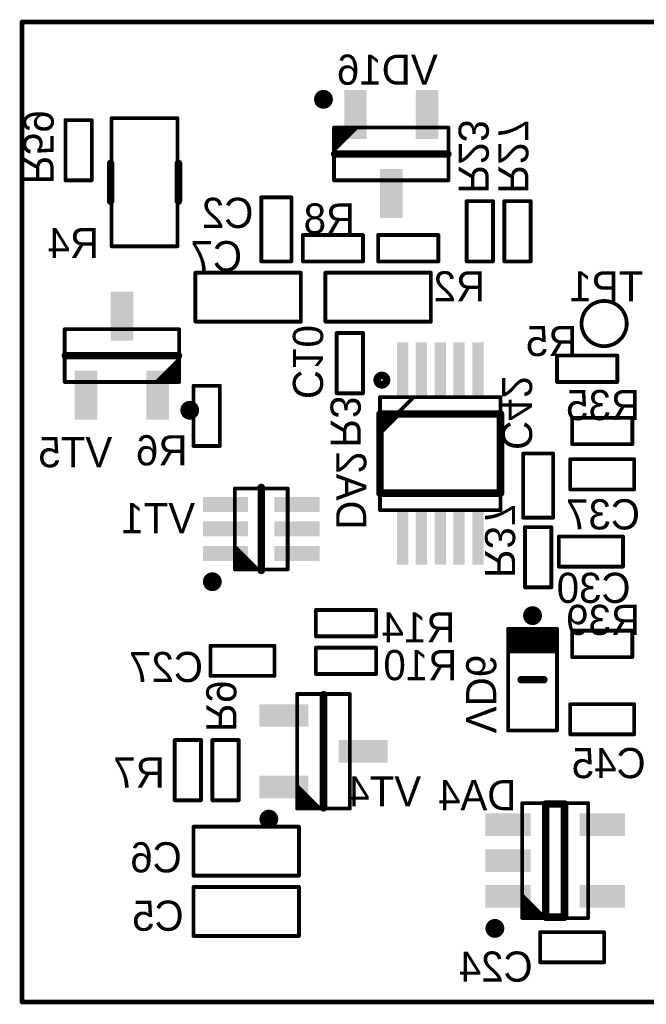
# Model space of a CAD drawing. Extents: x 103.4 to 151.6, y 118.9 to 145.1.
# Tile 1 of 3: x 103.4 to 120.1, y 118.9 to 145.1. Entities that reach past the tile are written whole.
import ezdxf

# ---------------------------------------------------------------- set-up
doc = ezdxf.new("R2010")
doc.units = 0
for name, color, linetype in [('Board', 3, 'CONTINUOUS'), ('Bot_Assy_SMD', 26, 'CONTINUOUS'), ('Bot_Attr', 22, 'CONTINUOUS'), ('Bot_Attr_SMD', 24, 'CONTINUOUS'), ('Bot_Silk', 7, 'CONTINUOUS')]:
    doc.layers.add(name, color=color, linetype=linetype)

# ---------------------------------------------------------------- blocks, each defined once
blk = doc.blocks.new('UNIT_DISC')
at = {"linetype": 'CONTINUOUS', "const_width": 0.5}
blk.add_lwpolyline([(0.25, 0, 1), (-0.25, 0, 1)], format="xyb", close=True, dxfattribs=at)
blk = doc.blocks.new('RESC1005X40N_887')
at = {"layer": 'Bot_Assy_SMD', "linetype": 'CONTINUOUS', "const_width": 0.1}
for points in [[(104.65, 142.4), (105.35, 142.4)], [(104.65, 140.8), (104.65, 142.4)], [(105.35, 142.4), (105.35, 140.8)], [(105.35, 140.8), (104.65, 140.8)]]:
    blk.add_lwpolyline(points, dxfattribs=at)
at = {"layer": 'Bot_Assy_SMD', "xscale": 0.1, "yscale": 0.1, "zscale": 0.1}
for p in [(104.65, 142.4), (104.65, 142.4), (105.35, 142.4), (105.35, 142.4), (104.65, 140.8), (104.65, 140.8), (105.35, 140.8), (105.35, 140.8)]:
    blk.add_blockref('UNIT_DISC', p, dxfattribs=at)
blk = doc.blocks.new('R59')
blk.add_blockref('RESC1005X40N_887', (0, 0))
at = {"layer": 'Bot_Attr_SMD', "text_generation_flag": 2}
blk.add_text('R59', height=0.8, rotation=-90, dxfattribs=at).set_placement((103.5375, 140.69688))
blk = doc.blocks.new('RESC1005X40N_914')
at = {"layer": 'Bot_Assy_SMD', "linetype": 'CONTINUOUS', "const_width": 0.1}
for points in [[(108.55, 125.95), (109.25, 125.95)], [(108.55, 124.35), (108.55, 125.95)], [(109.25, 125.95), (109.25, 124.35)], [(109.25, 124.35), (108.55, 124.35)]]:
    blk.add_lwpolyline(points, dxfattribs=at)
at = {"layer": 'Bot_Assy_SMD', "xscale": 0.1, "yscale": 0.1, "zscale": 0.1}
for p in [(108.55, 125.95), (108.55, 125.95), (109.25, 125.95), (109.25, 125.95), (108.55, 124.35), (108.55, 124.35), (109.25, 124.35), (109.25, 124.35)]:
    blk.add_blockref('UNIT_DISC', p, dxfattribs=at)
blk = doc.blocks.new('R9')
blk.add_blockref('RESC1005X40N_914', (0, 0))
at = {"layer": 'Bot_Attr_SMD', "text_generation_flag": 2}
blk.add_text('R9', height=0.8, rotation=-90, dxfattribs=at).set_placement((108.3875, 126.15938))
blk = doc.blocks.new('SOT95P237X112_3N_932')
at = {"layer": 'Bot_Assy_SMD', "linetype": 'CONTINUOUS', "const_width": 0.1}
for points in [[(110.8, 127.17), (112.2, 127.17)], [(110.8, 124.13), (110.8, 127.17)], [(112.2, 127.17), (112.2, 124.13)], [(110.8, 124.73), (111.4, 124.13)], [(110.8, 124.63), (111.3, 124.13)], [(110.8, 124.53), (111.2, 124.13)], [(110.8, 124.43), (111.1, 124.13)], [(110.8, 124.33), (111, 124.13)], [(110.8, 124.23), (110.9, 124.13)], [(112.2, 124.13), (110.8, 124.13)]]:
    blk.add_lwpolyline(points, dxfattribs=at)
at = {"layer": 'Bot_Silk', "linetype": 'CONTINUOUS', "const_width": 0.2}
blk.add_lwpolyline([(111.5, 127.15), (111.5, 124.15)], dxfattribs=at)
at = {"layer": 'Bot_Silk', "linetype": 'CONTINUOUS', "const_width": 0.25}
blk.add_lwpolyline([(110.175, 123.85, 1), (109.925, 123.85, 1)], format="xyb", close=True, dxfattribs=at)
at = {"layer": 'Bot_Assy_SMD', "xscale": 0.1, "yscale": 0.1, "zscale": 0.1}
for p in [(110.8, 127.17), (110.8, 127.17), (112.2, 127.17), (112.2, 127.17), (110.8, 124.73), (110.8, 124.63), (110.8, 124.53), (110.8, 124.43), (110.8, 124.33), (110.8, 124.23), (110.8, 124.13), (110.8, 124.13), (110.9, 124.13), (111, 124.13), (111.1, 124.13), (111.2, 124.13), (111.3, 124.13), (111.4, 124.13), (112.2, 124.13), (112.2, 124.13)]:
    blk.add_blockref('UNIT_DISC', p, dxfattribs=at)
at = {"layer": 'Bot_Silk', "xscale": 0.2, "yscale": 0.2, "zscale": 0.2}
for p in [(111.5, 127.15), (111.5, 124.15)]:
    blk.add_blockref('UNIT_DISC', p, dxfattribs=at)
blk = doc.blocks.new('SHAPE_SQ_511_236_0_0_0_0')
blk.add_solid([(-0.65, -0.3), (0.65, -0.3), (-0.65, 0.3), (0.65, 0.3)])
blk = doc.blocks.new('13x06a6_F')
at = {"layer": 'Bot_Assy_SMD'}
blk.add_blockref('SHAPE_SQ_511_236_0_0_0_0', (0, 0), dxfattribs=at)
blk = doc.blocks.new('13x06a54_F')
at = {"layer": 'Bot_Assy_SMD'}
blk.add_blockref('SHAPE_SQ_511_236_0_0_0_0', (0, 0), dxfattribs=at)
blk = doc.blocks.new('13x06a44_F')
at = {"layer": 'Bot_Assy_SMD'}
blk.add_blockref('SHAPE_SQ_511_236_0_0_0_0', (0, 0), dxfattribs=at)
blk = doc.blocks.new('VT4')
blk.add_blockref('SOT95P237X112_3N_932', (0, 0))
at = {"rotation": -180}
for name, p in [('13x06a6_F', (110.45, 126.6)), ('13x06a44_F', (112.55, 125.65)), ('13x06a54_F', (110.45, 124.7))]:
    blk.add_blockref(name, p, dxfattribs=at)
at = {"layer": 'Bot_Attr_SMD', "text_generation_flag": 2}
blk.add_text('VT4', height=0.8, dxfattribs=at).set_placement((114.09375, 124.1875))
blk = doc.blocks.new('CAPC1005X60N_975')
at = {"layer": 'Bot_Assy_SMD', "linetype": 'CONTINUOUS', "const_width": 0.1}
for points in [[(109.85, 138.65), (109.85, 140.35)], [(109.85, 140.35), (110.65, 140.35)], [(110.65, 140.35), (110.65, 138.65)], [(110.65, 138.65), (109.85, 138.65)]]:
    blk.add_lwpolyline(points, dxfattribs=at)
at = {"layer": 'Bot_Assy_SMD', "xscale": 0.1, "yscale": 0.1, "zscale": 0.1}
for p in [(109.85, 140.35), (109.85, 140.35), (110.65, 140.35), (110.65, 140.35), (109.85, 138.65), (109.85, 138.65), (110.65, 138.65), (110.65, 138.65)]:
    blk.add_blockref('UNIT_DISC', p, dxfattribs=at)
blk = doc.blocks.new('C2')
blk.add_blockref('CAPC1005X60N_975', (0, 0))
at = {"layer": 'Bot_Attr_SMD', "text_generation_flag": 2}
blk.add_text('C2', height=0.8, dxfattribs=at).set_placement((109.64061, 139.5375))
blk = doc.blocks.new('RESC1005X40N_993')
at = {"layer": 'Bot_Assy_SMD', "linetype": 'CONTINUOUS', "const_width": 0.1}
for points in [[(110.95, 138.65), (110.95, 139.35)], [(110.95, 139.35), (112.55, 139.35)], [(112.55, 139.35), (112.55, 138.65)], [(112.55, 138.65), (110.95, 138.65)]]:
    blk.add_lwpolyline(points, dxfattribs=at)
at = {"layer": 'Bot_Assy_SMD', "xscale": 0.1, "yscale": 0.1, "zscale": 0.1}
for p in [(110.95, 139.35), (110.95, 139.35), (112.55, 139.35), (112.55, 139.35), (110.95, 138.65), (110.95, 138.65), (112.55, 138.65), (112.55, 138.65)]:
    blk.add_blockref('UNIT_DISC', p, dxfattribs=at)
blk = doc.blocks.new('R8')
blk.add_blockref('RESC1005X40N_993', (0, 0))
at = {"layer": 'Bot_Attr_SMD', "text_generation_flag": 2}
blk.add_text('R8', height=0.8, dxfattribs=at).set_placement((112.34061, 139.3875))
blk = doc.blocks.new('CAPC1005X60N_1012')
at = {"layer": 'Bot_Assy_SMD', "linetype": 'CONTINUOUS', "const_width": 0.1}
for points in [[(117.25, 120.85), (118.95, 120.85)], [(117.25, 120.05), (117.25, 120.85)], [(118.95, 120.85), (118.95, 120.05)], [(118.95, 120.05), (117.25, 120.05)]]:
    blk.add_lwpolyline(points, dxfattribs=at)
at = {"layer": 'Bot_Assy_SMD', "xscale": 0.1, "yscale": 0.1, "zscale": 0.1}
for p in [(117.25, 120.85), (117.25, 120.85), (118.95, 120.85), (118.95, 120.85), (117.25, 120.05), (117.25, 120.05), (118.95, 120.05), (118.95, 120.05)]:
    blk.add_blockref('UNIT_DISC', p, dxfattribs=at)
blk = doc.blocks.new('C24')
blk.add_blockref('CAPC1005X60N_1012', (0, 0))
at = {"layer": 'Bot_Attr_SMD', "text_generation_flag": 2}
blk.add_text('C24', height=0.8, dxfattribs=at).set_placement((117.05311, 119.5375))
blk = doc.blocks.new('CAPC1005X60N_1034')
at = {"layer": 'Bot_Assy_SMD', "linetype": 'CONTINUOUS', "const_width": 0.1}
for points in [[(118.05, 126.9), (119.75, 126.9)], [(118.05, 126.1), (118.05, 126.9)], [(119.75, 126.9), (119.75, 126.1)], [(119.75, 126.1), (118.05, 126.1)]]:
    blk.add_lwpolyline(points, dxfattribs=at)
at = {"layer": 'Bot_Assy_SMD', "xscale": 0.1, "yscale": 0.1, "zscale": 0.1}
for p in [(118.05, 126.9), (118.05, 126.9), (119.75, 126.9), (119.75, 126.9), (118.05, 126.1), (118.05, 126.1), (119.75, 126.1), (119.75, 126.1)]:
    blk.add_blockref('UNIT_DISC', p, dxfattribs=at)
blk = doc.blocks.new('C45')
blk.add_blockref('CAPC1005X60N_1034', (0, 0))
at = {"layer": 'Bot_Attr_SMD', "text_generation_flag": 2}
blk.add_text('C45', height=0.8, dxfattribs=at).set_placement((120.05311, 124.9375))
blk = doc.blocks.new('LEDC1608X40N_1052')
at = {"layer": 'Bot_Assy_SMD', "linetype": 'CONTINUOUS', "const_width": 0.1}
for points in [[(116.4, 128.9), (117.7, 128.9)], [(116.4, 126.2), (116.4, 128.9)], [(117.7, 128.8), (116.4, 128.8)], [(117.7, 128.9), (117.7, 126.2)], [(117.7, 128.7), (116.4, 128.7)], [(117.7, 128.6), (116.4, 128.6)], [(117.7, 128.5), (116.4, 128.5)], [(117.7, 128.4), (116.4, 128.4)], [(117.7, 128.3), (116.4, 128.3)], [(117.7, 126.2), (116.4, 126.2)]]:
    blk.add_lwpolyline(points, dxfattribs=at)
at = {"layer": 'Bot_Silk', "linetype": 'CONTINUOUS', "const_width": 0.25}
blk.add_lwpolyline([(117.05, 129.125, 1), (117.05, 129.375, 1)], format="xyb", close=True, dxfattribs=at)
at = {"layer": 'Bot_Silk', "linetype": 'CONTINUOUS', "const_width": 0.2}
blk.add_lwpolyline([(116.75, 127.55), (117.35, 127.55)], dxfattribs=at)
at = {"layer": 'Bot_Assy_SMD', "xscale": 0.1, "yscale": 0.1, "zscale": 0.1}
for p in [(116.4, 128.9), (116.4, 128.9), (116.4, 128.8), (117.7, 128.9), (117.7, 128.9), (117.7, 128.8), (116.4, 128.7), (116.4, 128.6), (116.4, 128.5), (117.7, 128.7), (117.7, 128.6), (117.7, 128.5), (116.4, 128.4), (116.4, 128.3), (117.7, 128.4), (117.7, 128.3), (116.4, 126.2), (116.4, 126.2), (117.7, 126.2), (117.7, 126.2)]:
    blk.add_blockref('UNIT_DISC', p, dxfattribs=at)
at = {"layer": 'Bot_Silk', "xscale": 0.2, "yscale": 0.2, "zscale": 0.2}
for p in [(116.75, 127.55), (117.35, 127.55)]:
    blk.add_blockref('UNIT_DISC', p, dxfattribs=at)
blk = doc.blocks.new('VD6')
blk.add_blockref('LEDC1608X40N_1052', (0, 0))
at = {"layer": 'Bot_Attr_SMD', "text_generation_flag": 2}
blk.add_text('VD6', height=0.8, rotation=-90, dxfattribs=at).set_placement((115.2875, 126.12813))
blk = doc.blocks.new('CAPC1005X60N_1080')
at = {"layer": 'Bot_Assy_SMD', "linetype": 'CONTINUOUS', "const_width": 0.1}
for points in [[(118.05, 133.4), (119.75, 133.4)], [(118.05, 132.6), (118.05, 133.4)], [(119.75, 133.4), (119.75, 132.6)], [(119.75, 132.6), (118.05, 132.6)]]:
    blk.add_lwpolyline(points, dxfattribs=at)
at = {"layer": 'Bot_Assy_SMD', "xscale": 0.1, "yscale": 0.1, "zscale": 0.1}
for p in [(118.05, 133.4), (118.05, 133.4), (119.75, 133.4), (119.75, 133.4), (118.05, 132.6), (118.05, 132.6), (119.75, 132.6), (119.75, 132.6)]:
    blk.add_blockref('UNIT_DISC', p, dxfattribs=at)
blk = doc.blocks.new('C37')
blk.add_blockref('CAPC1005X60N_1080', (0, 0))
at = {"layer": 'Bot_Attr_SMD', "text_generation_flag": 2}
blk.add_text('C37', height=0.8, dxfattribs=at).set_placement((119.90311, 131.5375))
blk = doc.blocks.new('CAPC1005X60N_1098')
at = {"layer": 'Bot_Assy_SMD', "linetype": 'CONTINUOUS', "const_width": 0.1}
for points in [[(116.8, 131.85), (116.8, 133.55)], [(116.8, 133.55), (117.6, 133.55)], [(117.6, 133.55), (117.6, 131.85)], [(117.6, 131.85), (116.8, 131.85)]]:
    blk.add_lwpolyline(points, dxfattribs=at)
at = {"layer": 'Bot_Assy_SMD', "xscale": 0.1, "yscale": 0.1, "zscale": 0.1}
for p in [(116.8, 133.55), (116.8, 133.55), (117.6, 133.55), (117.6, 133.55), (116.8, 131.85), (116.8, 131.85), (117.6, 131.85), (117.6, 131.85)]:
    blk.add_blockref('UNIT_DISC', p, dxfattribs=at)
blk = doc.blocks.new('C42')
blk.add_blockref('CAPC1005X60N_1098', (0, 0))
at = {"layer": 'Bot_Attr_SMD', "text_generation_flag": 2}
blk.add_text('C42', height=0.8, rotation=-90, dxfattribs=at).set_placement((116.2375, 133.64688))
blk = doc.blocks.new('RESC1005X40N_1116')
at = {"layer": 'Bot_Assy_SMD', "linetype": 'CONTINUOUS', "const_width": 0.1}
for points in [[(118.1, 133.8), (118.1, 134.5)], [(118.1, 134.5), (119.7, 134.5)], [(119.7, 134.5), (119.7, 133.8)], [(119.7, 133.8), (118.1, 133.8)]]:
    blk.add_lwpolyline(points, dxfattribs=at)
at = {"layer": 'Bot_Assy_SMD', "xscale": 0.1, "yscale": 0.1, "zscale": 0.1}
for p in [(118.1, 134.5), (118.1, 134.5), (119.7, 134.5), (119.7, 134.5), (118.1, 133.8), (118.1, 133.8), (119.7, 133.8), (119.7, 133.8)]:
    blk.add_blockref('UNIT_DISC', p, dxfattribs=at)
blk = doc.blocks.new('R35')
blk.add_blockref('RESC1005X40N_1116', (0, 0))
at = {"layer": 'Bot_Attr_SMD', "text_generation_flag": 2}
blk.add_text('R35', height=0.8, dxfattribs=at).set_placement((119.90311, 134.4375))
blk = doc.blocks.new('RESC1005X40N_1158')
at = {"layer": 'Bot_Assy_SMD', "linetype": 'CONTINUOUS', "const_width": 0.1}
for points in [[(115.3, 140.25), (116, 140.25)], [(115.3, 138.65), (115.3, 140.25)], [(116, 140.25), (116, 138.65)], [(116, 138.65), (115.3, 138.65)]]:
    blk.add_lwpolyline(points, dxfattribs=at)
at = {"layer": 'Bot_Assy_SMD', "xscale": 0.1, "yscale": 0.1, "zscale": 0.1}
for p in [(115.3, 140.25), (115.3, 140.25), (116, 140.25), (116, 140.25), (115.3, 138.65), (115.3, 138.65), (116, 138.65), (116, 138.65)]:
    blk.add_blockref('UNIT_DISC', p, dxfattribs=at)
blk = doc.blocks.new('R23')
blk.add_blockref('RESC1005X40N_1158', (0, 0))
at = {"layer": 'Bot_Attr_SMD', "text_generation_flag": 2}
blk.add_text('R23', height=0.8, rotation=-90, dxfattribs=at).set_placement((115.0875, 140.44688))
blk = doc.blocks.new('RESC1005X40N_1176')
at = {"layer": 'Bot_Assy_SMD', "linetype": 'CONTINUOUS', "const_width": 0.1}
for points in [[(116.3, 140.25), (117, 140.25)], [(116.3, 138.65), (116.3, 140.25)], [(117, 140.25), (117, 138.65)], [(117, 138.65), (116.3, 138.65)]]:
    blk.add_lwpolyline(points, dxfattribs=at)
at = {"layer": 'Bot_Assy_SMD', "xscale": 0.1, "yscale": 0.1, "zscale": 0.1}
for p in [(116.3, 140.25), (116.3, 140.25), (117, 140.25), (117, 140.25), (116.3, 138.65), (116.3, 138.65), (117, 138.65), (117, 138.65)]:
    blk.add_blockref('UNIT_DISC', p, dxfattribs=at)
blk = doc.blocks.new('R27')
blk.add_blockref('RESC1005X40N_1176', (0, 0))
at = {"layer": 'Bot_Attr_SMD', "text_generation_flag": 2}
blk.add_text('R27', height=0.8, rotation=-90, dxfattribs=at).set_placement((116.1375, 140.44688))
blk = doc.blocks.new('CAPC1608X90N_1436')
at = {"layer": 'Bot_Assy_SMD', "linetype": 'CONTINUOUS', "const_width": 0.1}
for points in [[(108.1, 137.05), (108.1, 138.35)], [(108.1, 138.35), (110.9, 138.35)], [(110.9, 138.35), (110.9, 137.05)], [(110.9, 137.05), (108.1, 137.05)]]:
    blk.add_lwpolyline(points, dxfattribs=at)
at = {"layer": 'Bot_Assy_SMD', "xscale": 0.1, "yscale": 0.1, "zscale": 0.1}
for p in [(108.1, 138.35), (108.1, 138.35), (110.9, 138.35), (110.9, 138.35), (108.1, 137.05), (108.1, 137.05), (110.9, 137.05), (110.9, 137.05)]:
    blk.add_blockref('UNIT_DISC', p, dxfattribs=at)
blk = doc.blocks.new('C7')
blk.add_blockref('CAPC1608X90N_1436', (0, 0))
at = {"layer": 'Bot_Attr_SMD', "text_generation_flag": 2}
blk.add_text('C7', height=0.8, dxfattribs=at).set_placement((109.34061, 138.3875))
blk = doc.blocks.new('RESC1005X40N_1454')
at = {"layer": 'Bot_Assy_SMD', "linetype": 'CONTINUOUS', "const_width": 0.1}
for points in [[(111.85, 136.75), (112.55, 136.75)], [(111.85, 135.15), (111.85, 136.75)], [(112.55, 136.75), (112.55, 135.15)], [(112.55, 135.15), (111.85, 135.15)]]:
    blk.add_lwpolyline(points, dxfattribs=at)
at = {"layer": 'Bot_Assy_SMD', "xscale": 0.1, "yscale": 0.1, "zscale": 0.1}
for p in [(111.85, 136.75), (111.85, 136.75), (112.55, 136.75), (112.55, 136.75), (111.85, 135.15), (111.85, 135.15), (112.55, 135.15), (112.55, 135.15)]:
    blk.add_blockref('UNIT_DISC', p, dxfattribs=at)
blk = doc.blocks.new('R3')
blk.add_blockref('RESC1005X40N_1454', (0, 0))
at = {"layer": 'Bot_Attr_SMD', "text_generation_flag": 2}
blk.add_text('R3', height=0.8, rotation=-90, dxfattribs=at).set_placement((111.6875, 133.70938))
blk = doc.blocks.new('SOT95P280X145_5N_1492')
at = {"layer": 'Bot_Assy_SMD', "linetype": 'CONTINUOUS', "const_width": 0.1}
for points in [[(116.775, 124.275), (118.525, 124.275)], [(116.775, 121.225), (116.775, 124.275)], [(118.525, 124.275), (118.525, 121.225)], [(116.775, 121.825), (117.375, 121.225)], [(116.775, 121.725), (117.275, 121.225)], [(116.775, 121.625), (117.175, 121.225)], [(116.775, 121.525), (117.075, 121.225)], [(116.775, 121.425), (116.975, 121.225)], [(116.775, 121.325), (116.875, 121.225)], [(118.525, 121.225), (116.775, 121.225)]]:
    blk.add_lwpolyline(points, dxfattribs=at)
at = {"layer": 'Bot_Silk', "linetype": 'CONTINUOUS', "const_width": 0.2}
for points in [[(117.4, 124.25), (117.9, 124.25)], [(117.4, 121.25), (117.4, 124.25)], [(117.9, 124.25), (117.9, 121.25)], [(117.9, 121.25), (117.4, 121.25)]]:
    blk.add_lwpolyline(points, dxfattribs=at)
at = {"layer": 'Bot_Silk', "linetype": 'CONTINUOUS', "const_width": 0.25}
blk.add_lwpolyline([(116.175, 120.95, 1), (115.925, 120.95, 1)], format="xyb", close=True, dxfattribs=at)
at = {"layer": 'Bot_Assy_SMD', "xscale": 0.1, "yscale": 0.1, "zscale": 0.1}
for p in [(116.775, 124.275), (116.775, 124.275), (118.525, 124.275), (118.525, 124.275), (116.775, 121.825), (116.775, 121.725), (116.775, 121.625), (116.775, 121.525), (116.775, 121.425), (116.775, 121.325), (116.775, 121.225), (116.775, 121.225), (116.875, 121.225), (116.975, 121.225), (117.075, 121.225), (117.175, 121.225), (117.275, 121.225), (117.375, 121.225), (118.525, 121.225), (118.525, 121.225)]:
    blk.add_blockref('UNIT_DISC', p, dxfattribs=at)
at = {"layer": 'Bot_Silk', "xscale": 0.2, "yscale": 0.2, "zscale": 0.2}
for p in [(117.4, 124.25), (117.4, 124.25), (117.9, 124.25), (117.9, 124.25), (117.4, 121.25), (117.4, 121.25), (117.9, 121.25), (117.9, 121.25)]:
    blk.add_blockref('UNIT_DISC', p, dxfattribs=at)
blk = doc.blocks.new('SHAPE_SQ_472_236_0_0_0_0')
blk.add_solid([(-0.6, -0.3), (0.6, -0.3), (-0.6, 0.3), (0.6, 0.3)])
blk = doc.blocks.new('12x06a20_F')
at = {"layer": 'Bot_Assy_SMD'}
blk.add_blockref('SHAPE_SQ_472_236_0_0_0_0', (0, 0), dxfattribs=at)
blk = doc.blocks.new('12x06a61_F')
at = {"layer": 'Bot_Assy_SMD'}
blk.add_blockref('SHAPE_SQ_472_236_0_0_0_0', (0, 0), dxfattribs=at)
blk = doc.blocks.new('12x06a58_F')
at = {"layer": 'Bot_Assy_SMD'}
blk.add_blockref('SHAPE_SQ_472_236_0_0_0_0', (0, 0), dxfattribs=at)
blk = doc.blocks.new('12x06a6_F')
at = {"layer": 'Bot_Assy_SMD'}
blk.add_blockref('SHAPE_SQ_472_236_0_0_0_0', (0, 0), dxfattribs=at)
blk = doc.blocks.new('DA4')
blk.add_blockref('SOT95P280X145_5N_1492', (0, 0))
at = {"rotation": -180}
for name, p in [('12x06a58_F', (116.4, 123.7)), ('12x06a20_F', (118.9, 123.7)), ('12x06a6_F', (116.4, 122.75)), ('12x06a58_F', (116.4, 121.8)), ('12x06a61_F', (118.9, 121.8))]:
    blk.add_blockref(name, p, dxfattribs=at)
at = {"layer": 'Bot_Attr_SMD', "text_generation_flag": 2}
blk.add_text('DA4', height=0.8, dxfattribs=at).set_placement((116.62186, 124.0875))
blk = doc.blocks.new('TST1_1525')
at = {"layer": 'Bot_Silk', "linetype": 'CONTINUOUS', "const_width": 0.1}
blk.add_lwpolyline([(118.35, 137, 1), (119.55, 137, 1)], format="xyb", close=True, dxfattribs=at)
blk = doc.blocks.new('TP1')
blk.add_blockref('TST1_1525', (0, 0))
at = {"layer": 'Bot_Attr', "text_generation_flag": 2}
blk.add_text('TP1', height=0.8, dxfattribs=at).set_placement((119.99061, 137.5875))
blk = doc.blocks.new('CAPC1005X60N_1535')
at = {"layer": 'Bot_Assy_SMD', "linetype": 'CONTINUOUS', "const_width": 0.1}
for points in [[(117.75, 130.55), (117.75, 131.35)], [(117.75, 131.35), (119.45, 131.35)], [(119.45, 131.35), (119.45, 130.55)], [(119.45, 130.55), (117.75, 130.55)]]:
    blk.add_lwpolyline(points, dxfattribs=at)
at = {"layer": 'Bot_Assy_SMD', "xscale": 0.1, "yscale": 0.1, "zscale": 0.1}
for p in [(117.75, 131.35), (117.75, 131.35), (119.45, 131.35), (119.45, 131.35), (117.75, 130.55), (117.75, 130.55), (119.45, 130.55), (119.45, 130.55)]:
    blk.add_blockref('UNIT_DISC', p, dxfattribs=at)
blk = doc.blocks.new('C30')
blk.add_blockref('CAPC1005X60N_1535', (0, 0))
at = {"layer": 'Bot_Attr_SMD', "text_generation_flag": 2}
blk.add_text('C30', height=0.8, dxfattribs=at).set_placement((119.65311, 129.5875))
blk = doc.blocks.new('RESC1005X40N_1553')
at = {"layer": 'Bot_Assy_SMD', "linetype": 'CONTINUOUS', "const_width": 0.1}
for points in [[(116.85, 131.6), (117.55, 131.6)], [(116.85, 130), (116.85, 131.6)], [(117.55, 131.6), (117.55, 130)], [(117.55, 130), (116.85, 130)]]:
    blk.add_lwpolyline(points, dxfattribs=at)
at = {"layer": 'Bot_Assy_SMD', "xscale": 0.1, "yscale": 0.1, "zscale": 0.1}
for p in [(116.85, 131.6), (116.85, 131.6), (117.55, 131.6), (117.55, 131.6), (116.85, 130), (116.85, 130), (117.55, 130), (117.55, 130)]:
    blk.add_blockref('UNIT_DISC', p, dxfattribs=at)
blk = doc.blocks.new('R37')
blk.add_blockref('RESC1005X40N_1553', (0, 0))
at = {"layer": 'Bot_Attr_SMD', "text_generation_flag": 2}
blk.add_text('R37', height=0.8, rotation=-90, dxfattribs=at).set_placement((115.7875, 130.24688))
blk = doc.blocks.new('RESC1005X40N_1571')
at = {"layer": 'Bot_Assy_SMD', "linetype": 'CONTINUOUS', "const_width": 0.1}
for points in [[(118.1, 128.15), (118.1, 128.85)], [(118.1, 128.85), (119.7, 128.85)], [(119.7, 128.85), (119.7, 128.15)], [(119.7, 128.15), (118.1, 128.15)]]:
    blk.add_lwpolyline(points, dxfattribs=at)
at = {"layer": 'Bot_Assy_SMD', "xscale": 0.1, "yscale": 0.1, "zscale": 0.1}
for p in [(118.1, 128.85), (118.1, 128.85), (119.7, 128.85), (119.7, 128.85), (118.1, 128.15), (118.1, 128.15), (119.7, 128.15), (119.7, 128.15)]:
    blk.add_blockref('UNIT_DISC', p, dxfattribs=at)
blk = doc.blocks.new('R39')
blk.add_blockref('RESC1005X40N_1571', (0, 0))
at = {"layer": 'Bot_Attr_SMD', "text_generation_flag": 2}
blk.add_text('R39', height=0.8, dxfattribs=at).set_placement((119.90311, 128.7375))
blk = doc.blocks.new('RESC1005X40N_1589')
at = {"layer": 'Bot_Assy_SMD', "linetype": 'CONTINUOUS', "const_width": 0.1}
for points in [[(117.7, 135.45), (117.7, 136.15)], [(117.7, 136.15), (119.3, 136.15)], [(119.3, 136.15), (119.3, 135.45)], [(119.3, 135.45), (117.7, 135.45)]]:
    blk.add_lwpolyline(points, dxfattribs=at)
at = {"layer": 'Bot_Assy_SMD', "xscale": 0.1, "yscale": 0.1, "zscale": 0.1}
for p in [(117.7, 136.15), (117.7, 136.15), (119.3, 136.15), (119.3, 136.15), (117.7, 135.45), (117.7, 135.45), (119.3, 135.45), (119.3, 135.45)]:
    blk.add_blockref('UNIT_DISC', p, dxfattribs=at)
blk = doc.blocks.new('R5')
blk.add_blockref('RESC1005X40N_1589', (0, 0))
at = {"layer": 'Bot_Attr_SMD', "text_generation_flag": 2}
blk.add_text('R5', height=0.8, dxfattribs=at).set_placement((118.24061, 136.1375))
blk = doc.blocks.new('CAPC1005X60N_1908')
at = {"layer": 'Bot_Assy_SMD', "linetype": 'CONTINUOUS', "const_width": 0.1}
for points in [[(108.5, 128.45), (110.2, 128.45)], [(108.5, 127.65), (108.5, 128.45)], [(110.2, 128.45), (110.2, 127.65)], [(110.2, 127.65), (108.5, 127.65)]]:
    blk.add_lwpolyline(points, dxfattribs=at)
at = {"layer": 'Bot_Assy_SMD', "xscale": 0.1, "yscale": 0.1, "zscale": 0.1}
for p in [(108.5, 128.45), (108.5, 128.45), (110.2, 128.45), (110.2, 128.45), (108.5, 127.65), (108.5, 127.65), (110.2, 127.65), (110.2, 127.65)]:
    blk.add_blockref('UNIT_DISC', p, dxfattribs=at)
blk = doc.blocks.new('C27')
blk.add_blockref('CAPC1005X60N_1908', (0, 0))
at = {"layer": 'Bot_Attr_SMD', "text_generation_flag": 2}
blk.add_text('C27', height=0.8, dxfattribs=at).set_placement((108.30311, 127.4875))
blk = doc.blocks.new('RESC1005X40N_1926')
at = {"layer": 'Bot_Assy_SMD', "linetype": 'CONTINUOUS', "const_width": 0.1}
for points in [[(111.3, 127.7), (111.3, 128.4)], [(111.3, 128.4), (112.9, 128.4)], [(112.9, 128.4), (112.9, 127.7)], [(112.9, 127.7), (111.3, 127.7)]]:
    blk.add_lwpolyline(points, dxfattribs=at)
at = {"layer": 'Bot_Assy_SMD', "xscale": 0.1, "yscale": 0.1, "zscale": 0.1}
for p in [(111.3, 128.4), (111.3, 128.4), (112.9, 128.4), (112.9, 128.4), (111.3, 127.7), (111.3, 127.7), (112.9, 127.7), (112.9, 127.7)]:
    blk.add_blockref('UNIT_DISC', p, dxfattribs=at)
blk = doc.blocks.new('R10')
blk.add_blockref('RESC1005X40N_1926', (0, 0))
at = {"layer": 'Bot_Attr_SMD', "text_generation_flag": 2}
blk.add_text('R10', height=0.8, dxfattribs=at).set_placement((115.05311, 127.5375))
blk = doc.blocks.new('RESC1005X40N_1964')
at = {"layer": 'Bot_Assy_SMD', "linetype": 'CONTINUOUS', "const_width": 0.1}
for points in [[(107.55, 125.95), (108.25, 125.95)], [(107.55, 124.35), (107.55, 125.95)], [(108.25, 125.95), (108.25, 124.35)], [(108.25, 124.35), (107.55, 124.35)]]:
    blk.add_lwpolyline(points, dxfattribs=at)
at = {"layer": 'Bot_Assy_SMD', "xscale": 0.1, "yscale": 0.1, "zscale": 0.1}
for p in [(107.55, 125.95), (107.55, 125.95), (108.25, 125.95), (108.25, 125.95), (107.55, 124.35), (107.55, 124.35), (108.25, 124.35), (108.25, 124.35)]:
    blk.add_blockref('UNIT_DISC', p, dxfattribs=at)
blk = doc.blocks.new('R7')
blk.add_blockref('RESC1005X40N_1964', (0, 0))
at = {"layer": 'Bot_Attr_SMD', "text_generation_flag": 2}
blk.add_text('R7', height=0.8, dxfattribs=at).set_placement((107.29061, 124.6875))
blk = doc.blocks.new('SOP50P490X110_10N_2064')
at = {"layer": 'Bot_Assy_SMD', "linetype": 'CONTINUOUS', "const_width": 0.1}
for points in [[(113, 134.15), (113.9, 135.05)], [(113, 135.05), (116.2, 135.05)], [(113, 132.05), (113, 135.05)], [(116.2, 135.05), (116.2, 132.05)], [(116.2, 132.05), (113, 132.05)]]:
    blk.add_lwpolyline(points, dxfattribs=at)
at = {"layer": 'Bot_Silk', "linetype": 'CONTINUOUS', "const_width": 0.25}
blk.add_lwpolyline([(113.05, 135.4, 1), (113.05, 135.6, 1)], format="xyb", close=True, dxfattribs=at)
at = {"layer": 'Bot_Silk', "linetype": 'CONTINUOUS', "const_width": 0.2}
for points in [[(113.45, 134.6), (113, 134.15)], [(113.25, 134.6), (113, 134.35)], [(113.15, 134.6), (113, 134.45)], [(113.35, 134.6), (113, 134.25)], [(113, 134.6), (116.2, 134.6)], [(113, 132.5), (113, 134.6)], [(116.2, 134.6), (116.2, 132.5)], [(116.2, 132.5), (113, 132.5)]]:
    blk.add_lwpolyline(points, dxfattribs=at)
at = {"layer": 'Bot_Assy_SMD', "xscale": 0.1, "yscale": 0.1, "zscale": 0.1}
for p in [(113, 135.05), (113, 135.05), (113.9, 135.05), (116.2, 135.05), (116.2, 135.05), (113, 134.15), (113, 132.05), (113, 132.05), (116.2, 132.05), (116.2, 132.05)]:
    blk.add_blockref('UNIT_DISC', p, dxfattribs=at)
at = {"layer": 'Bot_Silk', "xscale": 0.2, "yscale": 0.2, "zscale": 0.2}
for p in [(113, 134.6), (113, 134.6), (113.15, 134.6), (113.25, 134.6), (113.35, 134.6), (113.45, 134.6), (116.2, 134.6), (116.2, 134.6), (113, 134.45), (113, 134.35), (113, 134.25), (113, 134.15), (113, 132.5), (113, 132.5), (116.2, 132.5), (116.2, 132.5)]:
    blk.add_blockref('UNIT_DISC', p, dxfattribs=at)
blk = doc.blocks.new('SHAPE_SQ_551_118_0_0_0_0')
blk.add_solid([(-0.7, -0.15), (0.7, -0.15), (-0.7, 0.15), (0.7, 0.15)])
blk = doc.blocks.new('14x03a33_F')
at = {"layer": 'Bot_Assy_SMD'}
blk.add_blockref('SHAPE_SQ_551_118_0_0_0_0', (0, 0), dxfattribs=at)
blk = doc.blocks.new('14x03a39_F')
at = {"layer": 'Bot_Assy_SMD'}
blk.add_blockref('SHAPE_SQ_551_118_0_0_0_0', (0, 0), dxfattribs=at)
blk = doc.blocks.new('14x03a28_F')
at = {"layer": 'Bot_Assy_SMD'}
blk.add_blockref('SHAPE_SQ_551_118_0_0_0_0', (0, 0), dxfattribs=at)
blk = doc.blocks.new('14x03a24_F')
at = {"layer": 'Bot_Assy_SMD'}
blk.add_blockref('SHAPE_SQ_551_118_0_0_0_0', (0, 0), dxfattribs=at)
blk = doc.blocks.new('14x03a6_F')
at = {"layer": 'Bot_Assy_SMD'}
blk.add_blockref('SHAPE_SQ_551_118_0_0_0_0', (0, 0), dxfattribs=at)
blk = doc.blocks.new('14x03a23_F')
at = {"layer": 'Bot_Assy_SMD'}
blk.add_blockref('SHAPE_SQ_551_118_0_0_0_0', (0, 0), dxfattribs=at)
blk = doc.blocks.new('14x03a19_F')
at = {"layer": 'Bot_Assy_SMD'}
blk.add_blockref('SHAPE_SQ_551_118_0_0_0_0', (0, 0), dxfattribs=at)
blk = doc.blocks.new('14x03a21_F')
at = {"layer": 'Bot_Assy_SMD'}
blk.add_blockref('SHAPE_SQ_551_118_0_0_0_0', (0, 0), dxfattribs=at)
blk = doc.blocks.new('14x03a58_F')
at = {"layer": 'Bot_Assy_SMD'}
blk.add_blockref('SHAPE_SQ_551_118_0_0_0_0', (0, 0), dxfattribs=at)
blk = doc.blocks.new('DA2')
at = {"rotation": -270}
for name, p in [('14x03a33_F', (113.6, 135.8)), ('14x03a39_F', (114.1, 135.8)), ('14x03a39_F', (114.6, 135.8)), ('14x03a28_F', (115.1, 135.8)), ('14x03a24_F', (115.6, 135.8)), ('14x03a58_F', (113.6, 131.3)), ('14x03a21_F', (114.1, 131.3)), ('14x03a19_F', (114.6, 131.3)), ('14x03a23_F', (115.1, 131.3)), ('14x03a6_F', (115.6, 131.3))]:
    blk.add_blockref(name, p, dxfattribs=at)
blk.add_blockref('SOP50P490X110_10N_2064', (0, 0))
at = {"layer": 'Bot_Attr_SMD', "text_generation_flag": 2}
blk.add_text('DA2', height=0.8, rotation=-90, dxfattribs=at).set_placement((111.8375, 131.52813))
blk = doc.blocks.new('RESC1005X40N_2100')
at = {"layer": 'Bot_Assy_SMD', "linetype": 'CONTINUOUS', "const_width": 0.1}
for points in [[(108.05, 135.35), (108.75, 135.35)], [(108.05, 133.75), (108.05, 135.35)], [(108.75, 135.35), (108.75, 133.75)], [(108.75, 133.75), (108.05, 133.75)]]:
    blk.add_lwpolyline(points, dxfattribs=at)
at = {"layer": 'Bot_Assy_SMD', "xscale": 0.1, "yscale": 0.1, "zscale": 0.1}
for p in [(108.05, 135.35), (108.05, 135.35), (108.75, 135.35), (108.75, 135.35), (108.05, 133.75), (108.05, 133.75), (108.75, 133.75), (108.75, 133.75)]:
    blk.add_blockref('UNIT_DISC', p, dxfattribs=at)
blk = doc.blocks.new('R6')
blk.add_blockref('RESC1005X40N_2100', (0, 0))
at = {"layer": 'Bot_Attr_SMD', "text_generation_flag": 2}
blk.add_text('R6', height=0.8, dxfattribs=at).set_placement((107.89061, 133.2375))
blk = doc.blocks.new('SOT65P210X110_6N_2118')
at = {"layer": 'Bot_Assy_SMD', "linetype": 'CONTINUOUS', "const_width": 0.1}
for points in [[(109.15, 132.625), (110.55, 132.625)], [(109.15, 130.475), (109.15, 132.625)], [(110.55, 132.625), (110.55, 130.475)], [(109.15, 131.075), (109.75, 130.475)], [(109.15, 130.975), (109.65, 130.475)], [(109.15, 130.875), (109.55, 130.475)], [(109.15, 130.775), (109.45, 130.475)], [(109.15, 130.675), (109.35, 130.475)], [(109.15, 130.575), (109.25, 130.475)], [(110.55, 130.475), (109.15, 130.475)]]:
    blk.add_lwpolyline(points, dxfattribs=at)
at = {"layer": 'Bot_Silk', "linetype": 'CONTINUOUS', "const_width": 0.2}
blk.add_lwpolyline([(109.85, 132.65), (109.85, 130.45)], dxfattribs=at)
at = {"layer": 'Bot_Silk', "linetype": 'CONTINUOUS', "const_width": 0.25}
blk.add_lwpolyline([(108.675, 130.15, 1), (108.425, 130.15, 1)], format="xyb", close=True, dxfattribs=at)
at = {"layer": 'Bot_Assy_SMD', "xscale": 0.1, "yscale": 0.1, "zscale": 0.1}
for p in [(109.15, 132.625), (109.15, 132.625), (110.55, 132.625), (110.55, 132.625), (109.15, 131.075), (109.15, 130.975), (109.15, 130.875), (109.15, 130.775), (109.15, 130.675), (109.15, 130.575), (109.15, 130.475), (109.15, 130.475), (109.25, 130.475), (109.35, 130.475), (109.45, 130.475), (109.55, 130.475), (109.65, 130.475), (109.75, 130.475), (110.55, 130.475), (110.55, 130.475)]:
    blk.add_blockref('UNIT_DISC', p, dxfattribs=at)
at = {"layer": 'Bot_Silk', "xscale": 0.2, "yscale": 0.2, "zscale": 0.2}
for p in [(109.85, 132.65), (109.85, 130.45)]:
    blk.add_blockref('UNIT_DISC', p, dxfattribs=at)
blk = doc.blocks.new('SHAPE_SQ_472_157_0_0_0_0')
blk.add_solid([(-0.6, -0.2), (0.6, -0.2), (-0.6, 0.2), (0.6, 0.2)])
blk = doc.blocks.new('12x04a35_F')
at = {"layer": 'Bot_Assy_SMD'}
blk.add_blockref('SHAPE_SQ_472_157_0_0_0_0', (0, 0), dxfattribs=at)
blk = doc.blocks.new('12x04a45_F')
at = {"layer": 'Bot_Assy_SMD'}
blk.add_blockref('SHAPE_SQ_472_157_0_0_0_0', (0, 0), dxfattribs=at)
blk = doc.blocks.new('12x04a38_F')
at = {"layer": 'Bot_Assy_SMD'}
blk.add_blockref('SHAPE_SQ_472_157_0_0_0_0', (0, 0), dxfattribs=at)
blk = doc.blocks.new('12x04a13_F')
at = {"layer": 'Bot_Assy_SMD'}
blk.add_blockref('SHAPE_SQ_472_157_0_0_0_0', (0, 0), dxfattribs=at)
blk = doc.blocks.new('VT1')
blk.add_blockref('SOT65P210X110_6N_2118', (0, 0))
at = {"rotation": -180}
for name, p in [('12x04a13_F', (108.9, 132.2)), ('12x04a45_F', (110.8, 132.2)), ('12x04a35_F', (108.9, 131.55)), ('12x04a35_F', (110.8, 131.55)), ('12x04a45_F', (108.9, 130.9)), ('12x04a38_F', (110.8, 130.9))]:
    blk.add_blockref(name, p, dxfattribs=at)
at = {"layer": 'Bot_Attr_SMD', "text_generation_flag": 2}
blk.add_text('VT1', height=0.8, dxfattribs=at).set_placement((108.09375, 131.4375))
blk = doc.blocks.new('RESC1005X40N_2187')
at = {"layer": 'Bot_Assy_SMD', "linetype": 'CONTINUOUS', "const_width": 0.1}
for points in [[(112.95, 138.65), (112.95, 139.35)], [(112.95, 139.35), (114.55, 139.35)], [(114.55, 139.35), (114.55, 138.65)], [(114.55, 138.65), (112.95, 138.65)]]:
    blk.add_lwpolyline(points, dxfattribs=at)
at = {"layer": 'Bot_Assy_SMD', "xscale": 0.1, "yscale": 0.1, "zscale": 0.1}
for p in [(112.95, 139.35), (112.95, 139.35), (114.55, 139.35), (114.55, 139.35), (112.95, 138.65), (112.95, 138.65), (114.55, 138.65), (114.55, 138.65)]:
    blk.add_blockref('UNIT_DISC', p, dxfattribs=at)
blk = doc.blocks.new('R2')
blk.add_blockref('RESC1005X40N_2187', (0, 0))
at = {"layer": 'Bot_Attr_SMD', "text_generation_flag": 2}
blk.add_text('R2', height=0.8, dxfattribs=at).set_placement((115.79061, 137.5875))
blk = doc.blocks.new('RESC3216X65N_2205')
at = {"layer": 'Bot_Assy_SMD', "linetype": 'CONTINUOUS', "const_width": 0.1}
for points in [[(105.875, 142.45), (107.625, 142.45)], [(105.875, 139.05), (105.875, 142.45)], [(107.625, 142.45), (107.625, 139.05)], [(107.625, 139.05), (105.875, 139.05)]]:
    blk.add_lwpolyline(points, dxfattribs=at)
at = {"layer": 'Bot_Silk', "linetype": 'CONTINUOUS', "const_width": 0.2}
for points in [[(105.85, 140.25), (105.85, 141.25)], [(107.65, 140.25), (107.65, 141.25)]]:
    blk.add_lwpolyline(points, dxfattribs=at)
at = {"layer": 'Bot_Assy_SMD', "xscale": 0.1, "yscale": 0.1, "zscale": 0.1}
for p in [(105.875, 142.45), (105.875, 142.45), (107.625, 142.45), (107.625, 142.45), (105.875, 139.05), (105.875, 139.05), (107.625, 139.05), (107.625, 139.05)]:
    blk.add_blockref('UNIT_DISC', p, dxfattribs=at)
at = {"layer": 'Bot_Silk', "xscale": 0.2, "yscale": 0.2, "zscale": 0.2}
for p in [(105.85, 141.25), (107.65, 141.25), (105.85, 140.25), (107.65, 140.25)]:
    blk.add_blockref('UNIT_DISC', p, dxfattribs=at)
blk = doc.blocks.new('R4')
blk.add_blockref('RESC3216X65N_2205', (0, 0))
at = {"layer": 'Bot_Attr_SMD', "text_generation_flag": 2}
blk.add_text('R4', height=0.8, dxfattribs=at).set_placement((105.54061, 138.7375))
blk = doc.blocks.new('SOT95P237X112_3N_2225')
at = {"layer": 'Bot_Assy_SMD', "linetype": 'CONTINUOUS', "const_width": 0.1}
for points in [[(111.78, 140.8), (111.78, 142.2)], [(111.88, 142.2), (111.78, 142.1)], [(111.98, 142.2), (111.78, 142)], [(112.08, 142.2), (111.78, 141.9)], [(112.18, 142.2), (111.78, 141.8)], [(112.28, 142.2), (111.78, 141.7)], [(112.38, 142.2), (111.78, 141.6)], [(111.78, 142.2), (114.82, 142.2)], [(114.82, 142.2), (114.82, 140.8)], [(114.82, 140.8), (111.78, 140.8)]]:
    blk.add_lwpolyline(points, dxfattribs=at)
at = {"layer": 'Bot_Silk', "linetype": 'CONTINUOUS', "const_width": 0.25}
blk.add_lwpolyline([(111.5, 142.825, 1), (111.5, 143.075, 1)], format="xyb", close=True, dxfattribs=at)
at = {"layer": 'Bot_Silk', "linetype": 'CONTINUOUS', "const_width": 0.2}
blk.add_lwpolyline([(114.8, 141.5), (111.8, 141.5)], dxfattribs=at)
at = {"layer": 'Bot_Assy_SMD', "xscale": 0.1, "yscale": 0.1, "zscale": 0.1}
for p in [(111.78, 142.2), (111.78, 142.2), (111.78, 142.1), (111.88, 142.2), (111.98, 142.2), (112.08, 142.2), (112.18, 142.2), (112.28, 142.2), (112.38, 142.2), (114.82, 142.2), (114.82, 142.2), (111.78, 142), (111.78, 141.9), (111.78, 141.8), (111.78, 141.7), (111.78, 141.6), (111.78, 140.8), (111.78, 140.8), (114.82, 140.8), (114.82, 140.8)]:
    blk.add_blockref('UNIT_DISC', p, dxfattribs=at)
at = {"layer": 'Bot_Silk', "xscale": 0.2, "yscale": 0.2, "zscale": 0.2}
for p in [(111.8, 141.5), (114.8, 141.5)]:
    blk.add_blockref('UNIT_DISC', p, dxfattribs=at)
blk = doc.blocks.new('13x06a33_F')
at = {"layer": 'Bot_Assy_SMD'}
blk.add_blockref('SHAPE_SQ_511_236_0_0_0_0', (0, 0), dxfattribs=at)
blk = doc.blocks.new('13x06a64_F')
at = {"layer": 'Bot_Assy_SMD'}
blk.add_blockref('SHAPE_SQ_511_236_0_0_0_0', (0, 0), dxfattribs=at)
blk = doc.blocks.new('VD16')
blk.add_blockref('SOT95P237X112_3N_2225', (0, 0))
at = {"rotation": -270}
for name, p in [('13x06a6_F', (112.35, 142.55)), ('13x06a33_F', (114.25, 142.55)), ('13x06a64_F', (113.3, 140.45))]:
    blk.add_blockref(name, p, dxfattribs=at)
at = {"layer": 'Bot_Attr_SMD', "text_generation_flag": 2}
blk.add_text('VD16', height=0.8, dxfattribs=at).set_placement((114.53436, 143.3375))
blk = doc.blocks.new('CAPC1608X90N_2364')
at = {"layer": 'Bot_Assy_SMD', "linetype": 'CONTINUOUS', "const_width": 0.1}
for points in [[(108.05, 120.75), (108.05, 122.05)], [(108.05, 122.05), (110.85, 122.05)], [(110.85, 122.05), (110.85, 120.75)], [(110.85, 120.75), (108.05, 120.75)]]:
    blk.add_lwpolyline(points, dxfattribs=at)
at = {"layer": 'Bot_Assy_SMD', "xscale": 0.1, "yscale": 0.1, "zscale": 0.1}
for p in [(108.05, 122.05), (108.05, 122.05), (110.85, 122.05), (110.85, 122.05), (108.05, 120.75), (108.05, 120.75), (110.85, 120.75), (110.85, 120.75)]:
    blk.add_blockref('UNIT_DISC', p, dxfattribs=at)
blk = doc.blocks.new('C5')
blk.add_blockref('CAPC1608X90N_2364', (0, 0))
at = {"layer": 'Bot_Attr_SMD', "text_generation_flag": 2}
blk.add_text('C5', height=0.8, dxfattribs=at).set_placement((107.79061, 120.8875))
blk = doc.blocks.new('CAPC1608X90N_2401')
at = {"layer": 'Bot_Assy_SMD', "linetype": 'CONTINUOUS', "const_width": 0.1}
for points in [[(108.05, 122.35), (108.05, 123.65)], [(108.05, 123.65), (110.85, 123.65)], [(110.85, 123.65), (110.85, 122.35)], [(110.85, 122.35), (108.05, 122.35)]]:
    blk.add_lwpolyline(points, dxfattribs=at)
at = {"layer": 'Bot_Assy_SMD', "xscale": 0.1, "yscale": 0.1, "zscale": 0.1}
for p in [(108.05, 123.65), (108.05, 123.65), (110.85, 123.65), (110.85, 123.65), (108.05, 122.35), (108.05, 122.35), (110.85, 122.35), (110.85, 122.35)]:
    blk.add_blockref('UNIT_DISC', p, dxfattribs=at)
blk = doc.blocks.new('C6')
blk.add_blockref('CAPC1608X90N_2401', (0, 0))
at = {"layer": 'Bot_Attr_SMD', "text_generation_flag": 2}
blk.add_text('C6', height=0.8, dxfattribs=at).set_placement((107.74061, 122.4375))
blk = doc.blocks.new('CAPC1608X90N_2419')
at = {"layer": 'Bot_Assy_SMD', "linetype": 'CONTINUOUS', "const_width": 0.1}
for points in [[(111.55, 137.05), (111.55, 138.35)], [(111.55, 138.35), (114.35, 138.35)], [(114.35, 138.35), (114.35, 137.05)], [(114.35, 137.05), (111.55, 137.05)]]:
    blk.add_lwpolyline(points, dxfattribs=at)
at = {"layer": 'Bot_Assy_SMD', "xscale": 0.1, "yscale": 0.1, "zscale": 0.1}
for p in [(111.55, 138.35), (111.55, 138.35), (114.35, 138.35), (114.35, 138.35), (111.55, 137.05), (111.55, 137.05), (114.35, 137.05), (114.35, 137.05)]:
    blk.add_blockref('UNIT_DISC', p, dxfattribs=at)
blk = doc.blocks.new('C10')
blk.add_blockref('CAPC1608X90N_2419', (0, 0))
at = {"layer": 'Bot_Attr_SMD', "text_generation_flag": 2}
blk.add_text('C10', height=0.8, rotation=-90, dxfattribs=at).set_placement((110.6875, 134.99688))
blk = doc.blocks.new('RESC1005X40N_2554')
at = {"layer": 'Bot_Assy_SMD', "linetype": 'CONTINUOUS', "const_width": 0.1}
for points in [[(111.3, 128.7), (111.3, 129.4)], [(111.3, 129.4), (112.9, 129.4)], [(112.9, 129.4), (112.9, 128.7)], [(112.9, 128.7), (111.3, 128.7)]]:
    blk.add_lwpolyline(points, dxfattribs=at)
at = {"layer": 'Bot_Assy_SMD', "xscale": 0.1, "yscale": 0.1, "zscale": 0.1}
for p in [(111.3, 129.4), (111.3, 129.4), (112.9, 129.4), (112.9, 129.4), (111.3, 128.7), (111.3, 128.7), (112.9, 128.7), (112.9, 128.7)]:
    blk.add_blockref('UNIT_DISC', p, dxfattribs=at)
blk = doc.blocks.new('R14')
blk.add_blockref('RESC1005X40N_2554', (0, 0))
at = {"layer": 'Bot_Attr_SMD', "text_generation_flag": 2}
blk.add_text('R14', height=0.8, dxfattribs=at).set_placement((115.00311, 128.5375))
blk = doc.blocks.new('SOT95P237X112_3N_2572')
at = {"layer": 'Bot_Assy_SMD', "linetype": 'CONTINUOUS', "const_width": 0.1}
for points in [[(104.63, 135.45), (104.63, 136.85)], [(104.63, 136.85), (107.67, 136.85)], [(107.67, 136.85), (107.67, 135.45)], [(107.07, 135.45), (107.67, 136.05)], [(107.17, 135.45), (107.67, 135.95)], [(107.27, 135.45), (107.67, 135.85)], [(107.37, 135.45), (107.67, 135.75)], [(107.47, 135.45), (107.67, 135.65)], [(107.57, 135.45), (107.67, 135.55)], [(107.67, 135.45), (104.63, 135.45)]]:
    blk.add_lwpolyline(points, dxfattribs=at)
at = {"layer": 'Bot_Silk', "linetype": 'CONTINUOUS', "const_width": 0.2}
blk.add_lwpolyline([(104.65, 136.15), (107.65, 136.15)], dxfattribs=at)
at = {"layer": 'Bot_Silk', "linetype": 'CONTINUOUS', "const_width": 0.25}
blk.add_lwpolyline([(107.95, 134.825, 1), (107.95, 134.575, 1)], format="xyb", close=True, dxfattribs=at)
at = {"layer": 'Bot_Assy_SMD', "xscale": 0.1, "yscale": 0.1, "zscale": 0.1}
for p in [(104.63, 136.85), (104.63, 136.85), (107.67, 136.85), (107.67, 136.85), (107.67, 136.05), (107.67, 135.95), (107.67, 135.85), (107.67, 135.75), (107.67, 135.65), (107.67, 135.55), (104.63, 135.45), (104.63, 135.45), (107.07, 135.45), (107.17, 135.45), (107.27, 135.45), (107.37, 135.45), (107.47, 135.45), (107.57, 135.45), (107.67, 135.45), (107.67, 135.45)]:
    blk.add_blockref('UNIT_DISC', p, dxfattribs=at)
at = {"layer": 'Bot_Silk', "xscale": 0.2, "yscale": 0.2, "zscale": 0.2}
for p in [(104.65, 136.15), (107.65, 136.15)]:
    blk.add_blockref('UNIT_DISC', p, dxfattribs=at)
blk = doc.blocks.new('13x06a53_F')
at = {"layer": 'Bot_Assy_SMD'}
blk.add_blockref('SHAPE_SQ_511_236_0_0_0_0', (0, 0), dxfattribs=at)
blk = doc.blocks.new('13x06a68_F')
at = {"layer": 'Bot_Assy_SMD'}
blk.add_blockref('SHAPE_SQ_511_236_0_0_0_0', (0, 0), dxfattribs=at)
blk = doc.blocks.new('13x06a13_F')
at = {"layer": 'Bot_Assy_SMD'}
blk.add_blockref('SHAPE_SQ_511_236_0_0_0_0', (0, 0), dxfattribs=at)
blk = doc.blocks.new('VT5')
at = {"rotation": -90}
for name, p in [('13x06a13_F', (106.15, 137.2)), ('13x06a53_F', (105.2, 135.1)), ('13x06a68_F', (107.1, 135.1))]:
    blk.add_blockref(name, p, dxfattribs=at)
blk.add_blockref('SOT95P237X112_3N_2572', (0, 0))
at = {"layer": 'Bot_Attr_SMD', "text_generation_flag": 2}
blk.add_text('VT5', height=0.8, dxfattribs=at).set_placement((105.89375, 133.1875))

msp = doc.modelspace()

# ---------------------------------------------------------------- linework, layer by layer
at = {"layer": 'Board', "linetype": 'CONTINUOUS', "const_width": 0.127}
for points in [[(103.5, 145), (103.5, 119)], [(151.5, 145), (103.5, 145)], [(103.5, 145), (103.5, 119)], [(151.5, 145), (103.5, 145)], [(103.5, 119), (151.5, 119)], [(103.5, 119), (151.5, 119)]]:
    msp.add_lwpolyline(points, dxfattribs=at)

# ---------------------------------------------------------------- block references
for name in ['VD16', 'R59', 'R4', 'R23', 'R27', 'C2', 'R8', 'R2', 'C7', 'C10', 'TP1', 'VT5', 'R5', 'R3', 'DA2', 'R6', 'C42', 'R35', 'C37', 'VT1', 'R37', 'C30', 'R14', 'VD6', 'R39', 'C27', 'R10', 'R9', 'VT4', 'C45', 'R7', 'DA4', 'C6', 'C5', 'C24']:
    msp.add_blockref(name, (0, 0))
at = {"layer": 'Board', "xscale": 0.127, "yscale": 0.127, "zscale": 0.127}
for p in [(103.5, 145), (103.5, 145), (103.5, 145), (103.5, 145), (103.5, 119), (103.5, 119), (103.5, 119), (103.5, 119)]:
    msp.add_blockref('UNIT_DISC', p, dxfattribs=at)

doc.saveas('drawing.dxf')
